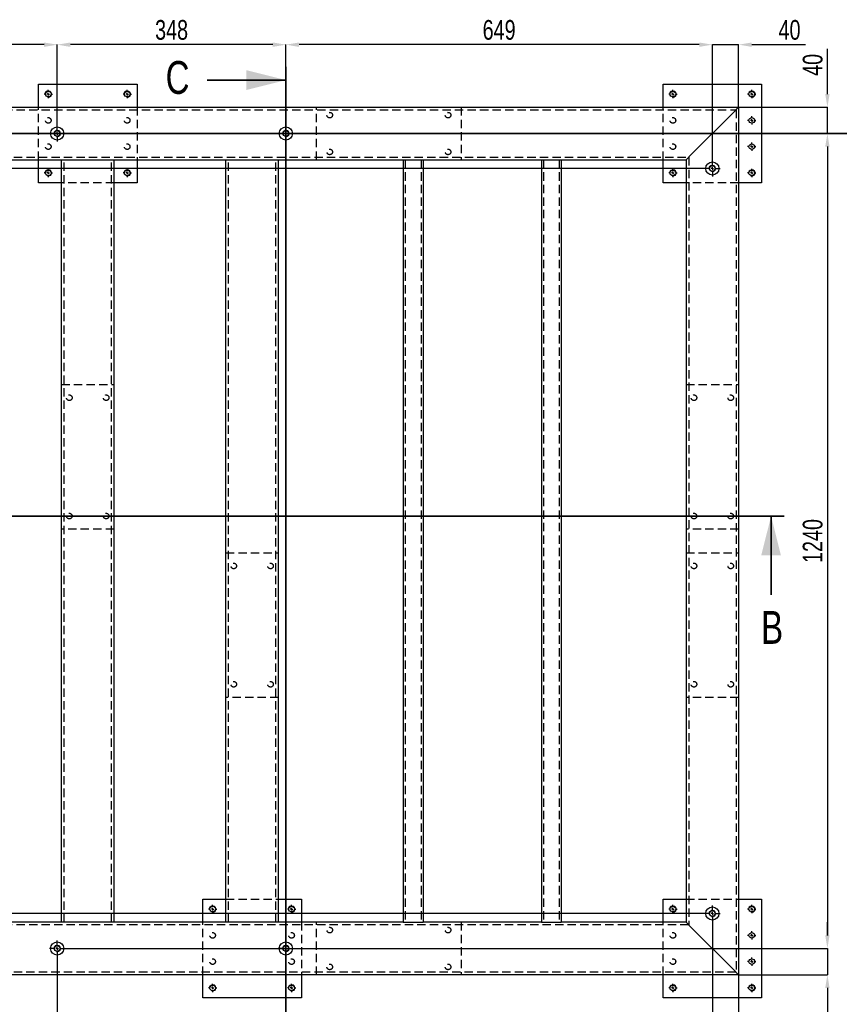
# Model space of a CAD drawing. Header units: millimetres. Extents: x 5 to 589, y 5 to 415.
# Tile 3 of 15: x 152 to 277, y 85 to 235. Entities that reach past the tile are written whole.
import ezdxf

# ---------------------------------------------------------------- set-up
doc = ezdxf.new("R2010")
doc.units = ezdxf.units.MM
doc.header["$PDSIZE"] = -1
doc.linetypes.add('CENTERX2', pattern=[20.32, 12.7, -2.54, 2.54, -2.54])
doc.linetypes.add('HIDDEN', pattern=[1.905, 1.27, -0.635])
for name, color, linetype in [('COTES', 1, 'Continuous'), ('TRAIT-FINS', 9, 'Continuous'), ('TRAIT-MIXTES', 3, 'CENTERX2'), ('TRAIT-TIRET', 2, 'HIDDEN')]:
    doc.layers.add(name, color=color, linetype=linetype)
doc.layers.add('TRAIT-FORT', color=4, linetype='Continuous', lineweight=25)
doc.styles.add('SLDTEXTSTYLE0', font='TXT', dxfattribs={"width": 0.75})
doc.dimstyles.new('SLDDIMSTYLE2', dxfattribs={"dimtxt": 3, "dimasz": 2, "dimexe": 0, "dimexo": 0.0625, "dimgap": 0.75, "dimtad": 1, "dimdec": 0, "dimlfac": 10, "dimrnd": 1e-09, "dimzin": 12, "dimdsep": 46, "dimtxsty": 'SLDTEXTSTYLE0', "dimsah": 1, "dimcen": 0.09, "dimadec": 0, "dimazin": 3, "dimtfac": 1, "dimtdec": 0, "dimtofl": 0, "dimtmove": 0, "dimatfit": 3, "dimfxl": 1, "dimfrac": 2, "dimtolj": 1, "dimtzin": 12, "dimarcsym": 0})
doc.dimstyles.new('SLDDIMSTYLE3', dxfattribs={"dimtxt": 3, "dimasz": 2, "dimexe": 0, "dimexo": 0.0625, "dimgap": 0.75, "dimtad": 1, "dimdec": 0, "dimlfac": 10, "dimrnd": 1e-09, "dimzin": 12, "dimdsep": 46, "dimtxsty": 'SLDTEXTSTYLE0', "dimsah": 1, "dimcen": 0.09, "dimadec": 0, "dimazin": 3, "dimtfac": 1, "dimtdec": 0, "dimtmove": 0, "dimatfit": 0, "dimfxl": 1, "dimfrac": 2, "dimtolj": 1, "dimtzin": 12, "dimarcsym": 0})

# ---------------------------------------------------------------- blocks, each defined once
blk = doc.blocks.new('_D')
at = {"layer": 'COTES', "color": 0, "lineweight": -2, "transparency": 16777216}
for p, q in [((282.53, 217.41), (275.33, 217.41)), ((275.33, 215.41), (275.33, 95.41)), ((159.46, 93.41), (275.33, 93.41))]:
    blk.add_line(p, q, dxfattribs=at)
at = {"layer": 'COTES', "color": 0, "transparency": 16777216}
for points in [[(275, 215.41), (275.66, 215.41), (275.33, 217.41)], [(275, 95.41), (275.66, 95.41), (275.33, 93.41)]]:
    blk.add_solid(points, dxfattribs=at)
at = {"layer": 'Defpoints', "color": 0, "transparency": 16777216}
for p in [(282.59, 217.41), (159.39, 93.41), (275.33, 93.41)]:
    blk.add_point(p, dxfattribs=at)
at = {"layer": 'COTES', "color": 0, "transparency": 16777216, "insert": (271.58, 155.41), "char_height": 3, "attachment_point": 2, "rotation": 90, "style": 'SLDTEXTSTYLE0'}
blk.add_mtext('\\A1;1240', dxfattribs=at)
blk = doc.blocks.new('_D_1')
at = {"layer": 'COTES', "color": 0, "lineweight": -2, "transparency": 16777216}
for p, q in [((275.33, 223.41), (275.33, 230.29)), ((261.89, 221.41), (275.33, 221.41)), ((275.33, 217.41), (275.33, 221.41)), ((282.53, 217.41), (275.33, 217.41)), ((275.33, 215.41), (275.33, 213.41))]:
    blk.add_line(p, q, dxfattribs=at)
at = {"layer": 'COTES', "color": 0, "transparency": 16777216}
for points in [[(275, 223.41), (275.66, 223.41), (275.33, 221.41)], [(275, 215.41), (275.66, 215.41), (275.33, 217.41)]]:
    blk.add_solid(points, dxfattribs=at)
at = {"layer": 'Defpoints', "color": 0, "transparency": 16777216}
for p in [(261.83, 221.41), (275.33, 221.41), (282.59, 217.41)]:
    blk.add_point(p, dxfattribs=at)
at = {"layer": 'COTES', "color": 0, "transparency": 16777216, "insert": (271.58, 227.85), "char_height": 3, "attachment_point": 2, "rotation": 90, "style": 'SLDTEXTSTYLE0'}
blk.add_mtext('\\A1;40', dxfattribs=at)
blk = doc.blocks.new('_D_3')
at = {"layer": 'COTES', "color": 0, "lineweight": -2, "transparency": 16777216}
for p, q in [((50.83, 213.18), (50.83, 230.93)), ((156.19, 230.93), (52.83, 230.93)), ((158.19, 218.67), (158.19, 230.93))]:
    blk.add_line(p, q, dxfattribs=at)
at = {"layer": 'COTES', "color": 0, "transparency": 16777216}
for points in [[(52.83, 231.26), (52.83, 230.59), (50.83, 230.93)], [(156.19, 231.26), (156.19, 230.59), (158.19, 230.93)]]:
    blk.add_solid(points, dxfattribs=at)
at = {"layer": 'Defpoints', "color": 0, "transparency": 16777216}
for p in [(50.83, 230.93), (158.19, 218.61), (50.83, 213.12)]:
    blk.add_point(p, dxfattribs=at)
at = {"layer": 'COTES', "color": 0, "transparency": 16777216, "insert": (104.51, 234.68), "char_height": 3, "attachment_point": 2, "style": 'SLDTEXTSTYLE0'}
blk.add_mtext('\\A1;1074', dxfattribs=at)
blk = doc.blocks.new('_D_4')
at = {"layer": 'COTES', "color": 0, "lineweight": -2, "transparency": 16777216}
for p, q in [((158.19, 218.67), (158.19, 230.93)), ((190.97, 230.93), (160.19, 230.93)), ((192.97, 218.67), (192.97, 230.93))]:
    blk.add_line(p, q, dxfattribs=at)
at = {"layer": 'COTES', "color": 0, "transparency": 16777216}
for points in [[(160.19, 231.26), (160.19, 230.59), (158.19, 230.93)], [(190.97, 231.26), (190.97, 230.59), (192.97, 230.93)]]:
    blk.add_solid(points, dxfattribs=at)
at = {"layer": 'Defpoints', "color": 0, "transparency": 16777216}
for p in [(158.19, 230.93), (158.19, 218.61), (192.97, 218.61)]:
    blk.add_point(p, dxfattribs=at)
at = {"layer": 'COTES', "color": 0, "transparency": 16777216, "insert": (175.58, 234.68), "char_height": 3, "attachment_point": 2, "style": 'SLDTEXTSTYLE0'}
blk.add_mtext('\\A1;348', dxfattribs=at)
blk = doc.blocks.new('_D_5')
at = {"layer": 'COTES', "color": 0, "lineweight": -2, "transparency": 16777216}
for p, q in [((192.97, 218.67), (192.97, 230.93)), ((255.83, 230.93), (194.97, 230.93)), ((257.83, 213.35), (257.83, 230.93))]:
    blk.add_line(p, q, dxfattribs=at)
at = {"layer": 'COTES', "color": 0, "transparency": 16777216}
for points in [[(194.97, 231.26), (194.97, 230.59), (192.97, 230.93)], [(255.83, 231.26), (255.83, 230.59), (257.83, 230.93)]]:
    blk.add_solid(points, dxfattribs=at)
at = {"layer": 'Defpoints', "color": 0, "transparency": 16777216}
for p in [(192.97, 230.93), (192.97, 218.61), (257.83, 213.29)]:
    blk.add_point(p, dxfattribs=at)
at = {"layer": 'COTES', "color": 0, "transparency": 16777216, "insert": (225.4, 234.68), "char_height": 3, "attachment_point": 2, "style": 'SLDTEXTSTYLE0'}
blk.add_mtext('\\A1;649', dxfattribs=at)
blk = doc.blocks.new('_D_6')
at = {"layer": 'COTES', "color": 0, "lineweight": -2, "transparency": 16777216}
for p, q in [((255.83, 230.93), (253.83, 230.93)), ((257.83, 213.35), (257.83, 230.93)), ((257.83, 230.93), (261.83, 230.93)), ((261.83, 221.47), (261.83, 230.93)), ((263.83, 230.93), (272, 230.93))]:
    blk.add_line(p, q, dxfattribs=at)
at = {"layer": 'COTES', "color": 0, "transparency": 16777216}
for points in [[(255.83, 231.26), (255.83, 230.59), (257.83, 230.93)], [(263.83, 231.26), (263.83, 230.59), (261.83, 230.93)]]:
    blk.add_solid(points, dxfattribs=at)
at = {"layer": 'Defpoints', "color": 0, "transparency": 16777216}
for p in [(261.83, 230.93), (261.83, 221.41), (257.83, 213.29)]:
    blk.add_point(p, dxfattribs=at)
at = {"layer": 'COTES', "color": 0, "transparency": 16777216, "insert": (269.57, 234.68), "char_height": 3, "attachment_point": 2, "style": 'SLDTEXTSTYLE0'}
blk.add_mtext('\\A1;40', dxfattribs=at)
blk = doc.blocks.new('_D_8')
at = {"layer": 'COTES', "color": 0, "lineweight": -2, "transparency": 16777216}
for p, q in [((50.83, 97.64), (50.83, 73.36)), ((158.19, 92.15), (158.19, 73.36)), ((156.19, 73.36), (52.83, 73.36))]:
    blk.add_line(p, q, dxfattribs=at)
at = {"layer": 'COTES', "color": 0, "transparency": 16777216}
for points in [[(52.83, 73.7), (52.83, 73.03), (50.83, 73.36)], [(156.19, 73.7), (156.19, 73.03), (158.19, 73.36)]]:
    blk.add_solid(points, dxfattribs=at)
at = {"layer": 'Defpoints', "color": 0, "transparency": 16777216}
for p in [(50.83, 97.7), (158.19, 92.21), (50.83, 73.36)]:
    blk.add_point(p, dxfattribs=at)
at = {"layer": 'COTES', "color": 0, "transparency": 16777216, "insert": (104.51, 77.11), "char_height": 3, "attachment_point": 2, "style": 'SLDTEXTSTYLE0'}
blk.add_mtext('\\A1;1074', dxfattribs=at)
blk = doc.blocks.new('_D_9')
at = {"layer": 'COTES', "color": 0, "lineweight": -2, "transparency": 16777216}
for p, q in [((158.19, 92.15), (158.19, 73.36)), ((192.97, 92.15), (192.97, 73.36)), ((190.97, 73.36), (160.19, 73.36))]:
    blk.add_line(p, q, dxfattribs=at)
at = {"layer": 'COTES', "color": 0, "transparency": 16777216}
for points in [[(160.19, 73.7), (160.19, 73.03), (158.19, 73.36)], [(190.97, 73.7), (190.97, 73.03), (192.97, 73.36)]]:
    blk.add_solid(points, dxfattribs=at)
at = {"layer": 'Defpoints', "color": 0, "transparency": 16777216}
for p in [(158.19, 92.21), (192.97, 92.21), (158.19, 73.36)]:
    blk.add_point(p, dxfattribs=at)
at = {"layer": 'COTES', "color": 0, "transparency": 16777216, "insert": (175.58, 77.11), "char_height": 3, "attachment_point": 2, "style": 'SLDTEXTSTYLE0'}
blk.add_mtext('\\A1;348', dxfattribs=at)
blk = doc.blocks.new('_D_10')
at = {"layer": 'COTES', "color": 0, "lineweight": -2, "transparency": 16777216}
for p, q in [((257.83, 97.47), (257.83, 73.36)), ((192.97, 92.15), (192.97, 73.36)), ((255.83, 73.36), (194.97, 73.36))]:
    blk.add_line(p, q, dxfattribs=at)
at = {"layer": 'COTES', "color": 0, "transparency": 16777216}
for points in [[(194.97, 73.7), (194.97, 73.03), (192.97, 73.36)], [(255.83, 73.7), (255.83, 73.03), (257.83, 73.36)]]:
    blk.add_solid(points, dxfattribs=at)
at = {"layer": 'Defpoints', "color": 0, "transparency": 16777216}
for p in [(257.83, 97.53), (192.97, 92.21), (192.97, 73.36)]:
    blk.add_point(p, dxfattribs=at)
at = {"layer": 'COTES', "color": 0, "transparency": 16777216, "insert": (225.4, 77.11), "char_height": 3, "attachment_point": 2, "style": 'SLDTEXTSTYLE0'}
blk.add_mtext('\\A1;649', dxfattribs=at)
blk = doc.blocks.new('_D_11')
at = {"layer": 'COTES', "color": 0, "lineweight": -2, "transparency": 16777216}
for p, q in [((257.83, 97.47), (257.83, 73.36)), ((261.83, 89.35), (261.83, 73.36)), ((255.83, 73.36), (253.83, 73.36)), ((257.83, 73.36), (261.83, 73.36)), ((263.83, 73.36), (271.3, 73.36))]:
    blk.add_line(p, q, dxfattribs=at)
at = {"layer": 'COTES', "color": 0, "transparency": 16777216}
for points in [[(255.83, 73.7), (255.83, 73.03), (257.83, 73.36)], [(263.83, 73.7), (263.83, 73.03), (261.83, 73.36)]]:
    blk.add_solid(points, dxfattribs=at)
at = {"layer": 'Defpoints', "color": 0, "transparency": 16777216}
for p in [(257.83, 97.53), (261.83, 89.41), (257.83, 73.36)]:
    blk.add_point(p, dxfattribs=at)
at = {"layer": 'COTES', "color": 0, "transparency": 16777216, "insert": (268.86, 77.11), "char_height": 3, "attachment_point": 2, "style": 'SLDTEXTSTYLE0'}
blk.add_mtext('\\A1;40', dxfattribs=at)
blk = doc.blocks.new('_D_12')
at = {"layer": 'COTES', "color": 0, "lineweight": -2, "transparency": 16777216}
for p, q in [((46.83, 89.35), (46.83, 63.91)), ((261.83, 89.35), (261.83, 63.91)), ((259.83, 63.91), (48.83, 63.91))]:
    blk.add_line(p, q, dxfattribs=at)
at = {"layer": 'COTES', "color": 0, "transparency": 16777216}
for points in [[(48.83, 64.24), (48.83, 63.58), (46.83, 63.91)], [(259.83, 64.24), (259.83, 63.58), (261.83, 63.91)]]:
    blk.add_solid(points, dxfattribs=at)
at = {"layer": 'Defpoints', "color": 0, "transparency": 16777216}
for p in [(46.83, 89.41), (261.83, 89.41), (46.83, 63.91)]:
    blk.add_point(p, dxfattribs=at)
at = {"layer": 'COTES', "color": 0, "transparency": 16777216, "insert": (154.33, 67.66), "char_height": 3, "attachment_point": 2, "style": 'SLDTEXTSTYLE0'}
blk.add_mtext('\\A1;2150', dxfattribs=at)
blk = doc.blocks.new('_D_14')
at = {"layer": 'COTES', "color": 0, "lineweight": -2, "transparency": 16777216}
for p, q in [((275.33, 95.41), (275.33, 97.41)), ((159.46, 93.41), (275.33, 93.41)), ((275.33, 93.41), (275.33, 89.41)), ((261.89, 89.41), (275.33, 89.41)), ((275.33, 87.41), (275.33, 79.77))]:
    blk.add_line(p, q, dxfattribs=at)
at = {"layer": 'COTES', "color": 0, "transparency": 16777216}
for points in [[(275, 95.41), (275.66, 95.41), (275.33, 93.41)], [(275, 87.41), (275.66, 87.41), (275.33, 89.41)]]:
    blk.add_solid(points, dxfattribs=at)
at = {"layer": 'Defpoints', "color": 0, "transparency": 16777216}
for p in [(159.39, 93.41), (261.83, 89.41), (275.33, 89.41)]:
    blk.add_point(p, dxfattribs=at)
at = {"layer": 'COTES', "color": 0, "transparency": 16777216, "insert": (271.58, 82.21), "char_height": 3, "attachment_point": 2, "rotation": 90, "style": 'SLDTEXTSTYLE0'}
blk.add_mtext('\\A1;40', dxfattribs=at)
blk = doc.blocks.new('_D_15')
at = {"layer": 'COTES', "color": 0, "lineweight": -2, "transparency": 16777216}
for p, q in [((256.57, 212.09), (28.8, 212.09)), ((28.8, 210.09), (28.8, 100.73)), ((256.57, 98.73), (28.8, 98.73))]:
    blk.add_line(p, q, dxfattribs=at)
at = {"layer": 'COTES', "color": 0, "transparency": 16777216}
for points in [[(28.47, 210.09), (29.13, 210.09), (28.8, 212.09)], [(28.47, 100.73), (29.13, 100.73), (28.8, 98.73)]]:
    blk.add_solid(points, dxfattribs=at)
at = {"layer": 'Defpoints', "color": 0, "transparency": 16777216}
for p in [(256.63, 212.09), (28.8, 98.73), (256.63, 98.73)]:
    blk.add_point(p, dxfattribs=at)
at = {"layer": 'COTES', "color": 0, "transparency": 16777216, "insert": (25.05, 155.41), "char_height": 3, "attachment_point": 2, "rotation": 90, "style": 'SLDTEXTSTYLE0'}
blk.add_mtext('\\A1;1134', dxfattribs=at)
blk = doc.blocks.new('_D_16')
at = {"layer": 'COTES', "color": 0, "lineweight": -2, "transparency": 16777216}
for p, q in [((46.77, 221.41), (28.8, 221.41)), ((28.8, 214.09), (28.8, 219.41)), ((256.57, 212.09), (28.8, 212.09))]:
    blk.add_line(p, q, dxfattribs=at)
at = {"layer": 'COTES', "color": 0, "transparency": 16777216}
for points in [[(28.47, 219.41), (29.13, 219.41), (28.8, 221.41)], [(28.47, 214.09), (29.13, 214.09), (28.8, 212.09)]]:
    blk.add_solid(points, dxfattribs=at)
at = {"layer": 'Defpoints', "color": 0, "transparency": 16777216}
for p in [(28.8, 221.41), (46.83, 221.41), (256.63, 212.09)]:
    blk.add_point(p, dxfattribs=at)
at = {"layer": 'COTES', "color": 0, "transparency": 16777216, "insert": (25.05, 216.75), "char_height": 3, "attachment_point": 2, "rotation": 90, "style": 'SLDTEXTSTYLE0'}
blk.add_mtext('\\A1;93', dxfattribs=at)
blk = doc.blocks.new('_D_17')
at = {"layer": 'COTES', "color": 0, "lineweight": -2, "transparency": 16777216}
for p, q in [((256.57, 98.73), (28.8, 98.73)), ((28.8, 96.73), (28.8, 91.41)), ((46.77, 89.41), (28.8, 89.41))]:
    blk.add_line(p, q, dxfattribs=at)
at = {"layer": 'COTES', "color": 0, "transparency": 16777216}
for points in [[(28.47, 96.73), (29.13, 96.73), (28.8, 98.73)], [(28.47, 91.41), (29.13, 91.41), (28.8, 89.41)]]:
    blk.add_solid(points, dxfattribs=at)
at = {"layer": 'Defpoints', "color": 0, "transparency": 16777216}
for p in [(256.63, 98.73), (28.8, 89.41), (46.83, 89.41)]:
    blk.add_point(p, dxfattribs=at)
at = {"layer": 'COTES', "color": 0, "transparency": 16777216, "insert": (25.05, 94.07), "char_height": 3, "attachment_point": 2, "rotation": 90, "style": 'SLDTEXTSTYLE0'}
blk.add_mtext('\\A1;93', dxfattribs=at)
blk = doc.blocks.new('SW_CENTERMARKSYMBOL_1')
at = {"layer": 'TRAIT-MIXTES', "color": 0}
for p, q in [((-0.4, 0), (-1.2, 0)), ((0, 0), (-0.2, 0)), ((0, 0.4), (0, 1.2)), ((0, 0), (0, 0.2)), ((0, 0), (0, -0.2)), ((0, 0), (0.2, 0)), ((0.4, 0), (1.2, 0)), ((0, -0.4), (0, -1.2))]:
    blk.add_line(p, q, dxfattribs=at)
blk = doc.blocks.new('SW_CENTERMARKSYMBOL_2')
at = {"layer": 'TRAIT-MIXTES', "color": 0}
for p, q in [((-0.4, 0), (-1.2, 0)), ((0, 0), (-0.2, 0)), ((0, 0.4), (0, 1.2)), ((0, 0), (0, 0.2)), ((0, 0), (0, -0.2)), ((0, 0), (0.2, 0)), ((0.4, 0), (1.2, 0)), ((0, -0.4), (0, -1.2))]:
    blk.add_line(p, q, dxfattribs=at)
blk = doc.blocks.new('SW_CENTERMARKSYMBOL_3')
at = {"layer": 'TRAIT-MIXTES', "color": 0}
for p, q in [((-0.4, 0), (-0.63, 0)), ((0, 0), (-0.2, 0)), ((0, 0.4), (0, 0.63)), ((0, 0), (0, 0.2)), ((0, 0), (0, -0.2)), ((0, 0), (0.2, 0)), ((0.4, 0), (0.63, 0)), ((0, -0.4), (0, -0.63))]:
    blk.add_line(p, q, dxfattribs=at)
blk = doc.blocks.new('SW_CENTERMARKSYMBOL_4')
at = {"layer": 'TRAIT-MIXTES', "color": 0}
for p, q in [((-0.4, 0), (-0.63, 0)), ((0, 0), (-0.2, 0)), ((0, 0.4), (0, 0.63)), ((0, 0), (0, 0.2)), ((0, 0), (0, -0.2)), ((0, 0), (0.2, 0)), ((0.4, 0), (0.63, 0)), ((0, -0.4), (0, -0.63))]:
    blk.add_line(p, q, dxfattribs=at)
blk = doc.blocks.new('SW_CENTERMARKSYMBOL_5')
at = {"layer": 'TRAIT-MIXTES', "color": 0}
for p, q in [((-0.4, 0), (-0.63, 0)), ((0, 0), (-0.2, 0)), ((0, 0.4), (0, 0.63)), ((0, 0), (0, 0.2)), ((0, 0), (0, -0.2)), ((0, 0), (0.2, 0)), ((0.4, 0), (0.63, 0)), ((0, -0.4), (0, -0.63))]:
    blk.add_line(p, q, dxfattribs=at)
blk = doc.blocks.new('SW_CENTERMARKSYMBOL_6')
at = {"layer": 'TRAIT-MIXTES', "color": 0}
for p, q in [((-0.4, 0), (-0.63, 0)), ((0, 0), (-0.2, 0)), ((0, 0.4), (0, 0.63)), ((0, 0), (0, 0.2)), ((0, 0), (0, -0.2)), ((0, 0), (0.2, 0)), ((0.4, 0), (0.63, 0)), ((0, -0.4), (0, -0.63))]:
    blk.add_line(p, q, dxfattribs=at)
blk = doc.blocks.new('SW_CENTERMARKSYMBOL_8')
at = {"layer": 'TRAIT-MIXTES', "color": 0}
for p, q in [((-0.4, 0), (-1.2, 0)), ((0, 0), (-0.2, 0)), ((0, 0.4), (0, 1.2)), ((0, 0), (0, 0.2)), ((0, 0), (0, -0.2)), ((0, 0), (0.2, 0)), ((0.4, 0), (1.2, 0)), ((0, -0.4), (0, -1.2))]:
    blk.add_line(p, q, dxfattribs=at)
blk = doc.blocks.new('SW_CENTERMARKSYMBOL_15')
at = {"layer": 'TRAIT-MIXTES', "color": 0}
for p, q in [((-0.4, 0), (-1.2, 0)), ((0, 0), (-0.2, 0)), ((0, 0.4), (0, 1.2)), ((0, 0), (0, 0.2)), ((0, 0), (0, -0.2)), ((0, 0), (0.2, 0)), ((0.4, 0), (1.2, 0)), ((0, -0.4), (0, -1.2))]:
    blk.add_line(p, q, dxfattribs=at)
blk = doc.blocks.new('SW_CENTERMARKSYMBOL_16')
at = {"layer": 'TRAIT-MIXTES', "color": 0}
for p, q in [((-0.4, 0), (-0.63, 0)), ((0, 0), (-0.2, 0)), ((0, 0.4), (0, 0.63)), ((0, 0), (0, 0.2)), ((0, 0), (0, -0.2)), ((0, 0), (0.2, 0)), ((0.4, 0), (0.63, 0)), ((0, -0.4), (0, -0.63))]:
    blk.add_line(p, q, dxfattribs=at)
blk = doc.blocks.new('SW_CENTERMARKSYMBOL_17')
at = {"layer": 'TRAIT-MIXTES', "color": 0}
for p, q in [((-0.4, 0), (-0.63, 0)), ((0, 0), (-0.2, 0)), ((0, 0.4), (0, 0.63)), ((0, 0), (0, 0.2)), ((0, 0), (0, -0.2)), ((0, 0), (0.2, 0)), ((0.4, 0), (0.63, 0)), ((0, -0.4), (0, -0.63))]:
    blk.add_line(p, q, dxfattribs=at)
blk = doc.blocks.new('SW_CENTERMARKSYMBOL_18')
at = {"layer": 'TRAIT-MIXTES', "color": 0}
for p, q in [((-0.4, 0), (-0.63, 0)), ((0, 0), (-0.2, 0)), ((0, 0.4), (0, 0.63)), ((0, 0), (0, 0.2)), ((0, 0), (0, -0.2)), ((0, 0), (0.2, 0)), ((0.4, 0), (0.63, 0)), ((0, -0.4), (0, -0.63))]:
    blk.add_line(p, q, dxfattribs=at)
blk = doc.blocks.new('SW_CENTERMARKSYMBOL_19')
at = {"layer": 'TRAIT-MIXTES', "color": 0}
for p, q in [((-0.4, 0), (-0.63, 0)), ((0, 0), (-0.2, 0)), ((0, 0.4), (0, 0.63)), ((0, 0), (0, 0.2)), ((0, 0), (0, -0.2)), ((0, 0), (0.2, 0)), ((0.4, 0), (0.63, 0)), ((0, -0.4), (0, -0.63))]:
    blk.add_line(p, q, dxfattribs=at)
blk = doc.blocks.new('SW_CENTERMARKSYMBOL_20')
at = {"layer": 'TRAIT-MIXTES', "color": 0}
for p, q in [((-0.4, 0), (-0.63, 0)), ((0, 0), (-0.2, 0)), ((0, 0.4), (0, 0.63)), ((0, 0), (0, 0.2)), ((0, 0), (0, -0.2)), ((0, 0), (0.2, 0)), ((0.4, 0), (0.63, 0)), ((0, -0.4), (0, -0.63))]:
    blk.add_line(p, q, dxfattribs=at)
blk = doc.blocks.new('SW_CENTERMARKSYMBOL_21')
at = {"layer": 'TRAIT-MIXTES', "color": 0}
for p, q in [((-0.4, 0), (-1.2, 0)), ((0, 0), (-0.2, 0)), ((0, 0.4), (0, 1.2)), ((0, 0), (0, 0.2)), ((0, 0), (0, -0.2)), ((0, 0), (0.2, 0)), ((0.4, 0), (1.2, 0)), ((0, -0.4), (0, -1.2))]:
    blk.add_line(p, q, dxfattribs=at)
blk = doc.blocks.new('SW_CENTERMARKSYMBOL_22')
at = {"layer": 'TRAIT-MIXTES', "color": 0}
for p, q in [((-0.4, 0), (-0.63, 0)), ((0, 0), (-0.2, 0)), ((0, 0.4), (0, 0.63)), ((0, 0), (0, 0.2)), ((0, 0), (0, -0.2)), ((0, 0), (0.2, 0)), ((0.4, 0), (0.63, 0)), ((0, -0.4), (0, -0.63))]:
    blk.add_line(p, q, dxfattribs=at)
blk = doc.blocks.new('SW_CENTERMARKSYMBOL_23')
at = {"layer": 'TRAIT-MIXTES', "color": 0}
for p, q in [((-0.4, 0), (-0.63, 0)), ((0, 0), (-0.2, 0)), ((0, 0.4), (0, 0.63)), ((0, 0), (0, 0.2)), ((0, 0), (0, -0.2)), ((0, 0), (0.2, 0)), ((0.4, 0), (0.63, 0)), ((0, -0.4), (0, -0.63))]:
    blk.add_line(p, q, dxfattribs=at)
blk = doc.blocks.new('SW_CENTERMARKSYMBOL_24')
at = {"layer": 'TRAIT-MIXTES', "color": 0}
for p, q in [((-0.4, 0), (-0.63, 0)), ((0, 0), (-0.2, 0)), ((0, 0.4), (0, 0.63)), ((0, 0), (0, 0.2)), ((0, 0), (0, -0.2)), ((0, 0), (0.2, 0)), ((0.4, 0), (0.63, 0)), ((0, -0.4), (0, -0.63))]:
    blk.add_line(p, q, dxfattribs=at)
blk = doc.blocks.new('SW_CENTERMARKSYMBOL_25')
at = {"layer": 'TRAIT-MIXTES', "color": 0}
for p, q in [((-0.4, 0), (-0.63, 0)), ((0, 0), (-0.2, 0)), ((0, 0.4), (0, 0.63)), ((0, 0), (0, 0.2)), ((0, 0), (0, -0.2)), ((0, 0), (0.2, 0)), ((0.4, 0), (0.63, 0)), ((0, -0.4), (0, -0.63))]:
    blk.add_line(p, q, dxfattribs=at)
blk = doc.blocks.new('SW_CENTERMARKSYMBOL_26')
at = {"layer": 'TRAIT-MIXTES', "color": 0}
for p, q in [((-0.4, 0), (-0.63, 0)), ((0, 0), (-0.2, 0)), ((0, 0.4), (0, 0.63)), ((0, 0), (0, 0.2)), ((0, 0), (0, -0.2)), ((0, 0), (0.2, 0)), ((0.4, 0), (0.63, 0)), ((0, -0.4), (0, -0.63))]:
    blk.add_line(p, q, dxfattribs=at)
blk = doc.blocks.new('SW_CENTERMARKSYMBOL_27')
at = {"layer": 'TRAIT-MIXTES', "color": 0}
for p, q in [((-0.4, 0), (-0.63, 0)), ((0, 0), (-0.2, 0)), ((0, 0.4), (0, 0.63)), ((0, 0), (0, 0.2)), ((0, 0), (0, -0.2)), ((0, 0), (0.2, 0)), ((0.4, 0), (0.63, 0)), ((0, -0.4), (0, -0.63))]:
    blk.add_line(p, q, dxfattribs=at)
blk = doc.blocks.new('SW_CENTERMARKSYMBOL_28')
at = {"layer": 'TRAIT-MIXTES', "color": 0}
for p, q in [((-0.4, 0), (-1.2, 0)), ((0, 0), (-0.2, 0)), ((0, 0.4), (0, 1.2)), ((0, 0), (0, 0.2)), ((0, 0), (0, -0.2)), ((0, 0), (0.2, 0)), ((0.4, 0), (1.2, 0)), ((0, -0.4), (0, -1.2))]:
    blk.add_line(p, q, dxfattribs=at)
blk = doc.blocks.new('SW_CENTERMARKSYMBOL_35')
at = {"layer": 'TRAIT-MIXTES', "color": 0}
for p, q in [((-0.4, 0), (-0.63, 0)), ((0, 0), (-0.2, 0)), ((0, 0.4), (0, 0.63)), ((0, 0), (0, 0.2)), ((0, 0), (0, -0.2)), ((0, 0), (0.2, 0)), ((0.4, 0), (0.63, 0)), ((0, -0.4), (0, -0.63))]:
    blk.add_line(p, q, dxfattribs=at)
blk = doc.blocks.new('SW_CENTERMARKSYMBOL_36')
at = {"layer": 'TRAIT-MIXTES', "color": 0}
for p, q in [((-0.4, 0), (-0.63, 0)), ((0, 0), (-0.2, 0)), ((0, 0.4), (0, 0.63)), ((0, 0), (0, 0.2)), ((0, 0), (0, -0.2)), ((0, 0), (0.2, 0)), ((0.4, 0), (0.63, 0)), ((0, -0.4), (0, -0.63))]:
    blk.add_line(p, q, dxfattribs=at)
blk = doc.blocks.new('SW_CENTERMARKSYMBOL_37')
at = {"layer": 'TRAIT-MIXTES', "color": 0}
for p, q in [((-0.4, 0), (-0.63, 0)), ((0, 0), (-0.2, 0)), ((0, 0.4), (0, 0.63)), ((0, 0), (0, 0.2)), ((0, 0), (0, -0.2)), ((0, 0), (0.2, 0)), ((0.4, 0), (0.63, 0)), ((0, -0.4), (0, -0.63))]:
    blk.add_line(p, q, dxfattribs=at)
blk = doc.blocks.new('SW_CENTERMARKSYMBOL_38')
at = {"layer": 'TRAIT-MIXTES', "color": 0}
for p, q in [((-0.4, 0), (-0.63, 0)), ((0, 0), (-0.2, 0)), ((0, 0.4), (0, 0.63)), ((0, 0), (0, 0.2)), ((0, 0), (0, -0.2)), ((0, 0), (0.2, 0)), ((0.4, 0), (0.63, 0)), ((0, -0.4), (0, -0.63))]:
    blk.add_line(p, q, dxfattribs=at)
blk = doc.blocks.new('SW_CENTERMARKSYMBOL_39')
at = {"layer": 'TRAIT-MIXTES', "color": 0}
for p, q in [((-0.4, 0), (-0.63, 0)), ((0, 0), (-0.2, 0)), ((0, 0.4), (0, 0.63)), ((0, 0), (0, 0.2)), ((0, 0), (0, -0.2)), ((0, 0), (0.2, 0)), ((0.4, 0), (0.63, 0)), ((0, -0.4), (0, -0.63))]:
    blk.add_line(p, q, dxfattribs=at)

msp = doc.modelspace()

# ---------------------------------------------------------------- linework, layer by layer
at = {"lineweight": 35}
for p, q in [((192.97, 227.54), (192.97, 79.45)), ((180.97, 225.54), (192.97, 225.54)), ((282.59, 217.41), (34.98, 217.41)), ((268.77, 159.21), (41.3, 159.21)), ((266.77, 147.21), (266.77, 159.21))]:
    msp.add_line(p, q, dxfattribs=at)
at = {"lineweight": 18}
msp.add_arc((192.97, 217.41), 0.5, 255, 195, dxfattribs=at)
at = {"lineweight": 35}
for points in [[(192.97, 225.54), (186.97, 227.04), (186.97, 224.04)], [(266.77, 159.21), (265.27, 153.21), (268.27, 153.21)]]:
    msp.add_solid(points, dxfattribs=at)
at = {"layer": 'TRAIT-FINS', "lineweight": 18}
for centre in [(156.83, 223.41), (168.83, 223.41), (251.83, 223.41), (263.83, 223.41), (158.19, 217.41), (156.83, 211.41), (168.83, 211.41), (251.83, 211.41), (257.83, 212.09), (263.83, 211.41), (181.83, 99.41), (193.83, 99.41), (251.83, 99.41), (257.83, 98.73), (263.83, 99.41), (158.19, 93.41), (192.97, 93.41), (181.83, 87.41), (193.83, 87.41), (251.83, 87.41), (263.83, 87.41)]:
    msp.add_arc(centre, 0.5, 255, 195, dxfattribs=at)
at = {"layer": 'TRAIT-FORT', "lineweight": 25}
for p, q in [((155.33, 221.41), (155.33, 224.91)), ((155.33, 224.91), (170.33, 224.91)), ((170.33, 224.91), (170.33, 221.41)), ((250.33, 221.41), (250.33, 224.91)), ((250.33, 224.91), (265.33, 224.91)), ((265.33, 224.91), (265.33, 209.91)), ((46.83, 221.41), (261.83, 221.41)), ((261.03, 220.61), (254.63, 214.21)), ((261.83, 221.41), (261.03, 220.61)), ((261.03, 220.61), (261.83, 221.41)), ((261.83, 221.41), (261.83, 89.41)), ((141.33, 213.41), (158.83, 213.41)), ((155.33, 209.91), (155.33, 213.41)), ((158.83, 97.41), (158.83, 213.41)), ((158.83, 213.41), (159.63, 213.41)), ((159.63, 213.41), (166.03, 213.41)), ((166.03, 213.41), (166.83, 213.41)), ((166.83, 97.41), (166.83, 213.41)), ((166.83, 213.41), (183.83, 213.41)), ((170.33, 213.41), (170.33, 209.91)), ((183.83, 97.41), (183.83, 213.41)), ((183.83, 213.41), (184.63, 213.41)), ((184.63, 213.41), (191.03, 213.41)), ((191.03, 213.41), (191.83, 213.41)), ((191.83, 97.41), (191.83, 213.41)), ((191.83, 213.41), (210.83, 213.41)), ((210.83, 213.41), (210.83, 97.41)), ((210.83, 213.41), (211.43, 213.41)), ((211.43, 213.41), (213.23, 213.41)), ((213.23, 213.41), (213.83, 213.41)), ((213.83, 213.41), (213.83, 97.41)), ((213.83, 213.41), (231.83, 213.41)), ((231.83, 213.41), (231.83, 97.41)), ((231.83, 213.41), (232.43, 213.41)), ((232.43, 213.41), (234.23, 213.41)), ((234.23, 213.41), (234.83, 213.41)), ((234.83, 213.41), (234.83, 97.41)), ((234.83, 213.41), (253.83, 213.41)), ((250.33, 209.91), (250.33, 213.41)), ((254.63, 214.21), (253.83, 213.41)), ((253.83, 213.41), (254.63, 214.21)), ((253.83, 213.41), (253.83, 97.41)), ((158.83, 209.91), (155.33, 209.91)), ((170.33, 209.91), (166.83, 209.91)), ((253.83, 209.91), (250.33, 209.91)), ((265.33, 209.91), (261.83, 209.91)), ((180.33, 97.41), (180.33, 100.91)), ((180.33, 100.91), (183.83, 100.91)), ((191.83, 100.91), (195.33, 100.91)), ((195.33, 100.91), (195.33, 97.41)), ((250.33, 97.41), (250.33, 100.91)), ((250.33, 100.91), (253.83, 100.91)), ((261.83, 100.91), (265.33, 100.91)), ((265.33, 100.91), (265.33, 85.91)), ((158.83, 97.41), (141.33, 97.41)), ((159.63, 97.41), (158.83, 97.41)), ((166.03, 97.41), (159.63, 97.41)), ((166.83, 97.41), (166.03, 97.41)), ((183.83, 97.41), (166.83, 97.41)), ((184.63, 97.41), (183.83, 97.41)), ((191.03, 97.41), (184.63, 97.41)), ((191.83, 97.41), (191.03, 97.41)), ((210.83, 97.41), (191.83, 97.41)), ((210.83, 97.41), (211.43, 97.41)), ((211.43, 97.41), (213.23, 97.41)), ((213.23, 97.41), (213.83, 97.41)), ((231.83, 97.41), (213.83, 97.41)), ((231.83, 97.41), (232.43, 97.41)), ((232.43, 97.41), (234.23, 97.41)), ((234.23, 97.41), (234.83, 97.41)), ((253.83, 97.41), (234.83, 97.41)), ((254.63, 96.61), (253.83, 97.41)), ((253.83, 97.41), (254.63, 96.61)), ((261.03, 90.21), (254.63, 96.61)), ((261.83, 89.41), (261.03, 90.21)), ((261.03, 90.21), (261.83, 89.41)), ((261.83, 89.41), (46.83, 89.41)), ((180.33, 85.91), (180.33, 89.41)), ((195.33, 89.41), (195.33, 85.91)), ((250.33, 85.91), (250.33, 89.41)), ((195.33, 85.91), (180.33, 85.91)), ((265.33, 85.91), (250.33, 85.91))]:
    msp.add_line(p, q, dxfattribs=at)
for centre, radius in [((156.83, 223.41), 0.425), ((168.83, 223.41), 0.425), ((251.83, 223.41), 0.425), ((263.83, 223.41), 0.425), ((263.83, 219.41), 0.425), ((158.19, 217.41), 1), ((158.19, 217.41), 0.425), ((192.97, 217.41), 1), ((192.97, 217.41), 0.425), ((263.83, 215.41), 0.425), ((257.83, 212.09), 1), ((156.83, 211.41), 0.425), ((168.83, 211.41), 0.425), ((251.83, 211.41), 0.425), ((257.83, 212.09), 0.425), ((263.83, 211.41), 0.425), ((181.83, 99.41), 0.425), ((193.83, 99.41), 0.425), ((251.83, 99.41), 0.425), ((257.83, 98.73), 1), ((257.83, 98.73), 0.425), ((263.83, 99.41), 0.425), ((158.19, 93.41), 1), ((192.97, 93.41), 1), ((263.83, 95.41), 0.425), ((158.19, 93.41), 0.425), ((192.97, 93.41), 0.425), ((263.83, 91.41), 0.425), ((181.83, 87.41), 0.425), ((193.83, 87.41), 0.425), ((251.83, 87.41), 0.425), ((263.83, 87.41), 0.425)]:
    msp.add_circle(centre, radius, dxfattribs=at)
at = {"layer": 'TRAIT-TIRET'}
for p, q in [((47.23, 221.01), (261.43, 221.01)), ((155.33, 213.41), (155.33, 221.41)), ((170.33, 221.41), (170.33, 213.41)), ((197.63, 213.41), (197.63, 221.41)), ((219.63, 221.41), (219.63, 213.41)), ((250.33, 213.41), (250.33, 221.41)), ((261.43, 221.01), (261.43, 89.81)), ((54.43, 213.81), (254.23, 213.81)), ((159.23, 97.41), (159.23, 213.41)), ((166.43, 97.41), (166.43, 213.41)), ((184.23, 97.41), (184.23, 213.41)), ((191.43, 97.41), (191.43, 213.41)), ((211.13, 213.41), (211.13, 97.41)), ((213.53, 213.41), (213.53, 97.41)), ((232.13, 213.41), (232.13, 97.41)), ((234.53, 213.41), (234.53, 97.41)), ((254.23, 213.81), (254.23, 97.01)), ((166.83, 209.91), (158.83, 209.91)), ((261.83, 209.91), (253.83, 209.91)), ((158.83, 179.21), (166.83, 179.21)), ((253.83, 179.21), (261.83, 179.21)), ((166.83, 157.21), (158.83, 157.21)), ((261.83, 157.21), (253.83, 157.21)), ((183.83, 153.61), (191.83, 153.61)), ((253.83, 153.61), (261.83, 153.61)), ((191.83, 131.61), (183.83, 131.61)), ((261.83, 131.61), (253.83, 131.61)), ((183.83, 100.91), (191.83, 100.91)), ((253.83, 100.91), (261.83, 100.91)), ((180.33, 89.41), (180.33, 97.41)), ((195.33, 97.41), (195.33, 89.41)), ((197.63, 89.41), (197.63, 97.41)), ((219.63, 97.41), (219.63, 89.41)), ((250.33, 89.41), (250.33, 97.41)), ((254.23, 97.01), (54.43, 97.01)), ((261.43, 89.81), (47.23, 89.81))]:
    msp.add_line(p, q, dxfattribs=at)
for centre in [(199.63, 220.21), (217.63, 220.21), (156.83, 219.41), (168.83, 219.41), (251.83, 219.41), (156.83, 215.41), (168.83, 215.41), (251.83, 215.41), (199.63, 214.61), (217.63, 214.61), (160.03, 177.21), (165.63, 177.21), (255.03, 177.21), (260.63, 177.21), (160.03, 159.21), (165.63, 159.21), (255.03, 159.21), (260.63, 159.21), (185.03, 151.61), (190.63, 151.61), (255.03, 151.61), (260.63, 151.61), (185.03, 133.61), (190.63, 133.61), (255.03, 133.61), (260.63, 133.61), (199.63, 96.21), (217.63, 96.21), (181.83, 95.41), (193.83, 95.41), (251.83, 95.41), (181.83, 91.41), (193.83, 91.41), (251.83, 91.41), (199.63, 90.61), (217.63, 90.61)]:
    msp.add_circle(centre, 0.425, dxfattribs=at)

# ---------------------------------------------------------------- block references
at = {"layer": 'TRAIT-MIXTES'}
for name, p in [('SW_CENTERMARKSYMBOL_35', (156.83, 223.41)), ('SW_CENTERMARKSYMBOL_38', (168.83, 223.41)), ('SW_CENTERMARKSYMBOL_39', (251.83, 223.41)), ('SW_CENTERMARKSYMBOL_20', (263.83, 223.41)), ('SW_CENTERMARKSYMBOL_19', (263.83, 219.41)), ('SW_CENTERMARKSYMBOL_28', (158.19, 217.41)), ('SW_CENTERMARKSYMBOL_21', (192.97, 217.41)), ('SW_CENTERMARKSYMBOL_18', (263.83, 215.41)), ('SW_CENTERMARKSYMBOL_15', (257.83, 212.09)), ('SW_CENTERMARKSYMBOL_36', (156.83, 211.41)), ('SW_CENTERMARKSYMBOL_37', (168.83, 211.41)), ('SW_CENTERMARKSYMBOL_16', (251.83, 211.41)), ('SW_CENTERMARKSYMBOL_17', (263.83, 211.41)), ('SW_CENTERMARKSYMBOL_3', (181.83, 99.41)), ('SW_CENTERMARKSYMBOL_6', (193.83, 99.41)), ('SW_CENTERMARKSYMBOL_22', (251.83, 99.41)), ('SW_CENTERMARKSYMBOL_8', (257.83, 98.73)), ('SW_CENTERMARKSYMBOL_27', (263.83, 99.41)), ('SW_CENTERMARKSYMBOL_26', (263.83, 95.41)), ('SW_CENTERMARKSYMBOL_2', (158.19, 93.41)), ('SW_CENTERMARKSYMBOL_1', (192.97, 93.41)), ('SW_CENTERMARKSYMBOL_25', (263.83, 91.41)), ('SW_CENTERMARKSYMBOL_4', (181.83, 87.41)), ('SW_CENTERMARKSYMBOL_5', (193.83, 87.41)), ('SW_CENTERMARKSYMBOL_23', (251.83, 87.41)), ('SW_CENTERMARKSYMBOL_24', (263.83, 87.41))]:
    msp.add_blockref(name, p, dxfattribs=at)

# ---------------------------------------------------------------- texts
at = {"char_height": 5, "attachment_point": 1, "style": 'SLDTEXTSTYLE0'}
for s, insert in [('C', (174.68, 228.44)), ('B', (265.25, 144.76))]:
    msp.add_mtext(s, dxfattribs=dict(at, insert=insert))

# ---------------------------------------------------------------- dimensions: what is measured, and where the dimension line sits
at = {"layer": 'COTES'}
for base, p1, p2, dimstyle, picture, middle in [((50.83, 230.93), (158.19, 218.61), (50.83, 213.12), 'SLDDIMSTYLE2', '_D_3', (104.51, 230.93)), ((158.19, 230.93), (192.97, 218.61), (158.19, 218.61), 'SLDDIMSTYLE2', '_D_4', (175.58, 230.93)), ((192.97, 230.93), (257.83, 213.29), (192.97, 218.61), 'SLDDIMSTYLE2', '_D_5', (225.4, 230.93)), ((261.83, 230.93), (257.83, 213.29), (261.83, 221.41), 'SLDDIMSTYLE3', '_D_6', (269.57, 230.93)), ((50.83, 73.36), (158.19, 92.21), (50.83, 97.7), 'SLDDIMSTYLE2', '_D_8', (104.51, 73.36)), ((192.97, 73.36), (257.83, 97.53), (192.97, 92.21), 'SLDDIMSTYLE2', '_D_10', (225.4, 73.36)), ((257.83, 73.36), (261.83, 89.41), (257.83, 97.53), 'SLDDIMSTYLE3', '_D_11', (268.86, 73.36)), ((158.19, 73.36), (192.97, 92.21), (158.19, 92.21), 'SLDDIMSTYLE2', '_D_9', (175.58, 73.36)), ((46.83, 63.91), (261.83, 89.41), (46.83, 89.41), 'SLDDIMSTYLE2', '_D_12', (154.33, 63.91))]:
    dim = msp.add_linear_dim(base=base, p1=p1, p2=p2, dimstyle=dimstyle, dxfattribs=at)
    dim.commit()
    dim.dimension.update_dxf_attribs({"geometry": picture, "text_midpoint": middle, "dimtype": 160})
for base, p1, p2, dimstyle, picture, middle in [((275.33, 221.41), (282.59, 217.41), (261.83, 221.41), 'SLDDIMSTYLE3', '_D_1', (275.33, 227.85)), ((28.8, 221.41), (256.63, 212.09), (46.83, 221.41), 'SLDDIMSTYLE2', '_D_16', (28.8, 216.75)), ((275.33, 93.41), (282.59, 217.41), (159.39, 93.41), 'SLDDIMSTYLE2', '_D', (275.33, 155.41)), ((28.8, 98.73), (256.63, 212.09), (256.63, 98.73), 'SLDDIMSTYLE2', '_D_15', (28.8, 155.41)), ((28.8, 89.41), (256.63, 98.73), (46.83, 89.41), 'SLDDIMSTYLE2', '_D_17', (28.8, 94.07)), ((275.33, 89.41), (159.39, 93.41), (261.83, 89.41), 'SLDDIMSTYLE3', '_D_14', (275.33, 82.21))]:
    dim = msp.add_linear_dim(base=base, p1=p1, p2=p2, angle=90, dimstyle=dimstyle, dxfattribs=at)
    dim.commit()
    dim.dimension.update_dxf_attribs({"geometry": picture, "text_midpoint": middle, "dimtype": 160})

doc.saveas('drawing.dxf')
